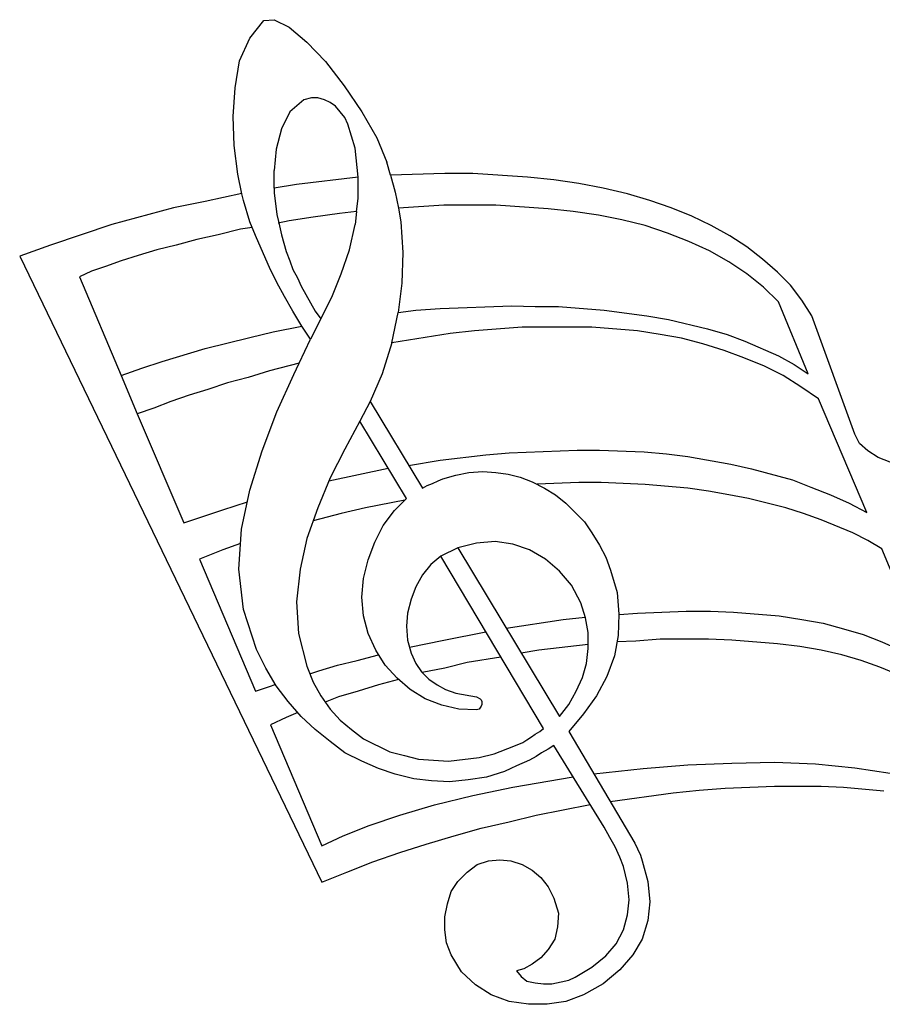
# Model space of a CAD drawing. Extents: x 0 to 30, y 0 to 7.3.
# Tile 1 of 3: x 0 to 6.4, y 0 to 7.3. Entities that reach past the tile are written whole.
import ezdxf

# ---------------------------------------------------------------- set-up
doc = ezdxf.new("R2010")
doc.units = 0
doc.layers.add('CK_LEVEL_1', color=7, linetype='CONTINUOUS')

msp = doc.modelspace()

# ---------------------------------------------------------------- linework, layer by layer
at = {"layer": 'CK_LEVEL_1', "color": 2, "linetype": 'CONTINUOUS'}
for p, q in [((1.812867, 7.306827), (1.88898, 7.313746)), ((1.88898, 7.313746), (1.99969, 7.258391)), ((1.709077, 7.175359), (1.812867, 7.306827)), ((1.99969, 7.258391), (2.131157, 7.147682)), ((1.632965, 7.009295), (1.709077, 7.175359)), ((2.131157, 7.147682), (2.269544, 7.002376)), ((1.598368, 6.808634), (1.632965, 7.009295)), ((2.269544, 7.002376), (2.407931, 6.822473)), ((1.584529, 6.594134), (1.598368, 6.808634)), ((2.407931, 6.822473), (2.539399, 6.628731)), ((2.165754, 6.732521), (2.110399, 6.718683)), ((2.214189, 6.732521), (2.165754, 6.732521)), ((2.262625, 6.718683), (2.214189, 6.732521)), ((2.110399, 6.718683), (2.006609, 6.628731)), ((2.304141, 6.697925), (2.262625, 6.718683)), ((2.345657, 6.670247), (2.304141, 6.697925)), ((2.41485, 6.587215), (2.345657, 6.670247)), ((1.591448, 6.379635), (1.584529, 6.594134)), ((2.006609, 6.628731), (1.944335, 6.504183)), ((2.435608, 6.53878), (2.41485, 6.587215)), ((2.539399, 6.628731), (2.650108, 6.434989)), ((2.490963, 6.358877), (2.435608, 6.53878)), ((1.944335, 6.504183), (1.902819, 6.351957)), ((1.619126, 6.165135), (1.591448, 6.379635)), ((2.650108, 6.434989), (2.726221, 6.255087)), ((1.902819, 6.351957), (1.88898, 6.192812)), ((2.511721, 6.144809), (2.490963, 6.358877)), ((2.753221, 6.159087), (2.726221, 6.255087)), ((1.650003, 6.02104), (1.619126, 6.165135)), ((1.88898, 6.063075), (1.88898, 6.192812)), ((2.511721, 6.145229), (2.055044, 6.089022)), ((2.511721, 5.985232), (2.511721, 6.144809)), ((3.15522, 6.172054), (2.753221, 6.159087)), ((2.753221, 6.159087), (2.788495, 6.033668)), ((3.3628, 6.172054), (3.15522, 6.172054)), ((3.771042, 6.144377), (3.3628, 6.172054)), ((3.964783, 6.123619), (3.771042, 6.144377)), ((2.055044, 6.089022), (1.88898, 6.063075)), ((4.151606, 6.095942), (3.964783, 6.123619)), ((4.331508, 6.061345), (4.151606, 6.095942)), ((1.649726, 6.022336), (1.376949, 5.964474)), ((1.660642, 5.971393), (1.650003, 6.02104)), ((1.88898, 6.063075), (1.88898, 6.026748)), ((1.88898, 6.026748), (1.909738, 5.867603)), ((2.788495, 6.033668), (2.811121, 5.912996)), ((4.511411, 6.019829), (4.331508, 6.061345)), ((4.677476, 5.971393), (4.511411, 6.019829)), ((1.376949, 5.964474), (1.141691, 5.916039)), ((1.709077, 5.812249), (1.660642, 5.971393)), ((2.501384, 5.888751), (2.511721, 5.985232)), ((3.148301, 5.936797), (2.811121, 5.912996)), ((3.535784, 5.936797), (3.148301, 5.936797)), ((3.923267, 5.909119), (3.535784, 5.936797)), ((4.836621, 5.916039), (4.677476, 5.971393)), ((1.141691, 5.916039), (0.685015, 5.791491)), ((1.909738, 5.867603), (1.924052, 5.804622)), ((2.373334, 5.874523), (2.179593, 5.846845)), ((2.501384, 5.888751), (2.373334, 5.874523)), ((2.501384, 5.888751), (2.490963, 5.791491)), ((2.811121, 5.912996), (2.830011, 5.812249)), ((4.110089, 5.888361), (3.923267, 5.909119)), ((4.296912, 5.860684), (4.110089, 5.888361)), ((4.469895, 5.826087), (4.296912, 5.860684)), ((4.988846, 5.853765), (4.836621, 5.916039)), ((5.134152, 5.784571), (4.988846, 5.853765)), ((0.685015, 5.791491), (0.228338, 5.639265)), ((1.72639, 5.770203), (1.709077, 5.812249)), ((1.99969, 5.819168), (1.918102, 5.803478)), ((1.924052, 5.804622), (1.944335, 5.715378)), ((2.179593, 5.846845), (1.99969, 5.819168)), ((2.449447, 5.604668), (2.490963, 5.791491)), ((2.830011, 5.812249), (2.84385, 5.58391)), ((4.642879, 5.784571), (4.469895, 5.826087)), ((4.808943, 5.729216), (4.642879, 5.784571)), ((5.272539, 5.708458), (5.134152, 5.784571)), ((1.47382, 5.715378), (1.314675, 5.680781)), ((1.639884, 5.756894), (1.47382, 5.715378)), ((1.72639, 5.770203), (1.639884, 5.756894)), ((1.757513, 5.69462), (1.72639, 5.770203)), ((1.944335, 5.715378), (1.978932, 5.59083)), ((4.968088, 5.666942), (4.808943, 5.729216)), ((5.397087, 5.625426), (5.272539, 5.708458)), ((0.228338, 5.639265), (0, 5.556233)), ((1.162449, 5.639265), (1.017143, 5.604668)), ((1.314675, 5.680781), (1.162449, 5.639265)), ((1.854384, 5.473201), (1.757513, 5.69462)), ((5.120314, 5.597749), (4.968088, 5.666942)), ((0.878756, 5.563152), (0.754208, 5.521636)), ((1.017143, 5.604668), (0.878756, 5.563152)), ((1.978932, 5.59083), (2.006609, 5.521636)), ((2.387173, 5.424765), (2.449447, 5.604668)), ((2.84385, 5.58391), (2.83693, 5.355572)), ((5.26562, 5.514717), (5.120314, 5.597749)), ((5.514716, 5.535475), (5.397087, 5.625426)), ((0, 5.556233), (2.241867, 0.906434)), ((0.754208, 5.521636), (0.636579, 5.48012)), ((2.006609, 5.521636), (2.027367, 5.459362)), ((5.397087, 5.424765), (5.26562, 5.514717)), ((5.625426, 5.438604), (5.514716, 5.535475)), ((0.532789, 5.445523), (0.442838, 5.404007)), ((0.636579, 5.48012), (0.532789, 5.445523)), ((1.909738, 5.362491), (1.854384, 5.473201)), ((2.027367, 5.459362), (2.061964, 5.397088)), ((2.31798, 5.251782), (2.387173, 5.424765)), ((5.521635, 5.327895), (5.397087, 5.424765)), ((5.722296, 5.341733), (5.625426, 5.438604)), ((0.442838, 5.404007), (0.754208, 4.670557)), ((1.965093, 5.258701), (1.909738, 5.362491)), ((2.061964, 5.397088), (2.089641, 5.334814)), ((2.83693, 5.355572), (2.810755, 5.139621)), ((5.805329, 5.231024), (5.722296, 5.341733)), ((2.089641, 5.334814), (2.193431, 5.147992)), ((5.632345, 5.217185), (5.521635, 5.327895)), ((2.027367, 5.147992), (1.965093, 5.258701)), ((2.234947, 5.092637), (2.31798, 5.251782)), ((5.853764, 4.684396), (5.632345, 5.217185)), ((5.881441, 5.113395), (5.805329, 5.231024)), ((2.094186, 5.036626), (2.027367, 5.147992)), ((2.193431, 5.147992), (2.234947, 5.092637)), ((2.762912, 4.912515), (2.810755, 5.139621)), ((2.810755, 5.139621), (2.94072, 5.154911)), ((2.94072, 5.154911), (3.120623, 5.16875)), ((3.120623, 5.16875), (3.653413, 5.189508)), ((3.653413, 5.189508), (3.826396, 5.182588)), ((3.826396, 5.182588), (3.99938, 5.182588)), ((3.99938, 5.182588), (4.338428, 5.154911)), ((4.338428, 5.154911), (4.656718, 5.113395)), ((2.234947, 5.092637), (2.158835, 4.940411)), ((4.656718, 5.113395), (4.815862, 5.085718)), ((4.815862, 5.085718), (5.106475, 5.016524)), ((6.199731, 4.234638), (5.881441, 5.113395)), ((1.709077, 4.95425), (1.882061, 4.995766)), ((1.882061, 4.995766), (2.093347, 5.038024)), ((2.158835, 4.940411), (2.094643, 5.036699)), ((3.196736, 4.981927), (2.762912, 4.912515)), ((3.376639, 5.002685), (3.196736, 4.981927)), ((3.729526, 5.030363), (3.376639, 5.002685)), ((4.248476, 5.030363), (3.729526, 5.030363)), ((4.587524, 5.002685), (4.248476, 5.030363)), ((4.753588, 4.975008), (4.587524, 5.002685)), ((4.912733, 4.947331), (4.753588, 4.975008)), ((5.106475, 5.016524), (5.251781, 4.975008)), ((5.251781, 4.975008), (5.383249, 4.926573)), ((1.376949, 4.871218), (1.709077, 4.95425)), ((2.07461, 4.762605), (2.158835, 4.940411)), ((2.762912, 4.912515), (2.691624, 4.684396)), ((5.071878, 4.905815), (4.912733, 4.947331)), ((5.231023, 4.857379), (5.071878, 4.905815)), ((5.383249, 4.926573), (5.632345, 4.815863)), ((1.058659, 4.774347), (1.376949, 4.871218)), ((5.376329, 4.802024), (5.231023, 4.857379)), ((0.906434, 4.725912), (1.058659, 4.774347)), ((2.07461, 4.762604), (1.854384, 4.705154)), ((2.034286, 4.677476), (2.07461, 4.762605)), ((5.528555, 4.73975), (5.376329, 4.802024)), ((5.632345, 4.815863), (5.749974, 4.753589)), ((0.754208, 4.670557), (0.906434, 4.725912)), ((1.854384, 4.705154), (1.695239, 4.656718)), ((2.691624, 4.684396), (2.601673, 4.476815)), ((5.666942, 4.670557), (5.528555, 4.73975)), ((5.749974, 4.753589), (5.853764, 4.684396)), ((0.754208, 4.670557), (0.871837, 4.386864)), ((1.543013, 4.615202), (1.397707, 4.566767)), ((1.695239, 4.656718), (1.543013, 4.615202)), ((1.909738, 4.400703), (2.034286, 4.677476)), ((5.798409, 4.587525), (5.666942, 4.670557)), ((1.397707, 4.566767), (1.25932, 4.525251)), ((5.929877, 4.497573), (5.798409, 4.587525)), ((1.120933, 4.476815), (0.996385, 4.42838)), ((1.25932, 4.525251), (1.120933, 4.476815)), ((2.601673, 4.476815), (2.52556, 4.331509)), ((2.601673, 4.476815), (2.989156, 3.833316)), ((6.289683, 3.653413), (5.929877, 4.497573)), ((0.996385, 4.42838), (0.871837, 4.386864)), ((1.799029, 4.11009), (1.909738, 4.400703)), ((0.871837, 4.386864), (1.217804, 3.577301)), ((2.52556, 4.331509), (2.41485, 4.123929)), ((2.871527, 3.757204), (2.52556, 4.331509)), ((6.234328, 4.165445), (6.199731, 4.234638)), ((1.709077, 3.819478), (1.799029, 4.11009)), ((2.41485, 4.123929), (2.304141, 3.909429)), ((3.459671, 4.082413), (3.632655, 4.096251)), ((3.632655, 4.096251), (4.137767, 4.117009)), ((4.137767, 4.117009), (4.303831, 4.117009)), ((4.303831, 4.117009), (4.63596, 4.103171)), ((4.63596, 4.103171), (4.802024, 4.089332)), ((6.296602, 4.11009), (6.234328, 4.165445)), ((6.372715, 4.061655), (6.296602, 4.11009)), ((2.887552, 4.002052), (3.120623, 4.040897)), ((3.120623, 4.040897), (3.459671, 4.082413)), ((4.802024, 4.089332), (4.961169, 4.068574)), ((4.961169, 4.068574), (5.279458, 4.013219)), ((6.462666, 4.027058), (6.372715, 4.061655)), ((2.293804, 3.8894), (2.73635, 3.981598)), ((3.238252, 3.930187), (3.335123, 3.950945)), ((3.335123, 3.950945), (3.438913, 3.957865)), ((3.438913, 3.957865), (3.535784, 3.950945)), ((3.535784, 3.950945), (3.625735, 3.937107)), ((5.279458, 4.013219), (5.431684, 3.978623)), ((5.431684, 3.978623), (5.736135, 3.89559)), ((2.304141, 3.909429), (2.214189, 3.68801)), ((3.065269, 3.867913), (3.106785, 3.888671)), ((3.106785, 3.888671), (3.141381, 3.90251)), ((3.141381, 3.90251), (3.238252, 3.930187)), ((3.625735, 3.937107), (3.715687, 3.916349)), ((3.715687, 3.916349), (3.805638, 3.881752)), ((3.805638, 3.881752), (3.89559, 3.833316)), ((5.736135, 3.89559), (5.874522, 3.840236)), ((1.646803, 3.528865), (1.709077, 3.819478)), ((2.989156, 3.833316), (3.023753, 3.854074)), ((3.023753, 3.854074), (3.065269, 3.867913)), ((4.151606, 3.874832), (3.841523, 3.862429)), ((3.89559, 3.833316), (3.978622, 3.784881)), ((4.31767, 3.874832), (4.151606, 3.874832)), ((4.642879, 3.860994), (4.31767, 3.874832)), ((4.961169, 3.833316), (4.642879, 3.860994)), ((5.113394, 3.812558), (4.961169, 3.833316)), ((5.26562, 3.784881), (5.113394, 3.812558)), ((5.874522, 3.840236), (6.019828, 3.784881)), ((1.508416, 3.674171), (1.690344, 3.732058)), ((2.858347, 3.744024), (2.567076, 3.68801)), ((2.781576, 3.667252), (2.871527, 3.757204)), ((3.978622, 3.784881), (4.054735, 3.722607)), ((5.410926, 3.757204), (5.26562, 3.784881)), ((5.6877, 3.68801), (5.410926, 3.757204)), ((6.019828, 3.784881), (6.158215, 3.722607)), ((1.217804, 3.577301), (1.508416, 3.674171)), ((2.214189, 3.68801), (2.131157, 3.459672)), ((2.567076, 3.68801), (2.387173, 3.646494)), ((2.698543, 3.556543), (2.781576, 3.667252)), ((4.054735, 3.722607), (4.193122, 3.58422)), ((5.819167, 3.646494), (5.6877, 3.68801)), ((6.158215, 3.722607), (6.289683, 3.653413)), ((2.387173, 3.646494), (2.178681, 3.590362)), ((4.193122, 3.58422), (4.248476, 3.501188)), ((5.950635, 3.598059), (5.819167, 3.646494)), ((6.185892, 3.501188), (5.950635, 3.598059)), ((1.626045, 3.231334), (1.646803, 3.528865)), ((2.636269, 3.431994), (2.698543, 3.556543)), ((2.131157, 3.459672), (2.082722, 3.231334)), ((3.528865, 3.438914), (3.390478, 3.425075)), ((3.660332, 3.418156), (3.528865, 3.438914)), ((4.248476, 3.501188), (4.303831, 3.411236)), ((6.296602, 3.445833), (6.185892, 3.501188)), ((6.400392, 3.383559), (6.296602, 3.445833)), ((1.508416, 3.37664), (1.335433, 3.307446)), ((1.639474, 3.423821), (1.508416, 3.37664)), ((2.587834, 3.300527), (2.636269, 3.431994)), ((3.252091, 3.390478), (3.127543, 3.328204)), ((3.390478, 3.425075), (3.252091, 3.390478)), ((3.252091, 3.390478), (4.006299, 2.138077)), ((3.78488, 3.37664), (3.660332, 3.418156)), ((3.902509, 3.307446), (3.78488, 3.37664)), ((4.303831, 3.411236), (4.352266, 3.321285)), ((6.774037, 2.484044), (6.400392, 3.383559)), ((1.335433, 3.307446), (1.750593, 2.3249)), ((2.553237, 3.16214), (2.587834, 3.300527)), ((3.127543, 3.328204), (3.05143, 3.26593)), ((3.88867, 2.048126), (3.127543, 3.328204)), ((4.006299, 3.217495), (3.902509, 3.307446)), ((4.352266, 3.321285), (4.386863, 3.224414)), ((1.660642, 2.933802), (1.626045, 3.231334)), ((2.082722, 3.231334), (2.055044, 2.989157)), ((3.05143, 3.26593), (2.989156, 3.189817)), ((4.386863, 3.224414), (4.435299, 3.05835)), ((2.539399, 3.023753), (2.553237, 3.16214)), ((2.989156, 3.189817), (2.94072, 3.099866)), ((4.096251, 3.113705), (4.006299, 3.217495)), ((2.94072, 3.099866), (2.906124, 3.009915)), ((4.165444, 2.982237), (4.096251, 3.113705)), ((2.553237, 2.885366), (2.539399, 3.023753)), ((2.906124, 3.009915), (2.878446, 2.906124)), ((4.435299, 3.05835), (4.449137, 2.899205)), ((1.757513, 2.63627), (1.660642, 2.933802)), ((2.055044, 2.989157), (2.068883, 2.753899)), ((4.200041, 2.871528), (4.165444, 2.982237)), ((2.587834, 2.753899), (2.553237, 2.885366)), ((2.878446, 2.906124), (2.871527, 2.809254)), ((3.612034, 2.792775), (4.033977, 2.857689)), ((4.033977, 2.857689), (4.198648, 2.875986)), ((4.220799, 2.760818), (4.200041, 2.871528)), ((4.449137, 2.899205), (4.442218, 2.74006)), ((4.449441, 2.895703), (4.587524, 2.906124)), ((4.587524, 2.906124), (4.94733, 2.919963)), ((4.94733, 2.919963), (5.127233, 2.919963)), ((5.127233, 2.919963), (5.300217, 2.913044)), ((5.300217, 2.913044), (5.639264, 2.885366)), ((5.639264, 2.885366), (5.805329, 2.857689)), ((5.805329, 2.857689), (5.964473, 2.830012)), ((2.871527, 2.809254), (2.878446, 2.705463)), ((5.964473, 2.830012), (6.116699, 2.788496)), ((6.116699, 2.788496), (6.262005, 2.746979)), ((2.068883, 2.753899), (2.131157, 2.511722)), ((2.643189, 2.629351), (2.587834, 2.753899)), ((3.148301, 2.705463), (3.460674, 2.767938)), ((4.220799, 2.643189), (4.220799, 2.760818)), ((4.442218, 2.74006), (4.414541, 2.587835)), ((4.753588, 2.712383), (4.573685, 2.698544)), ((5.113394, 2.712383), (4.753588, 2.712383)), ((5.286378, 2.705463), (5.113394, 2.712383)), ((6.262005, 2.746979), (6.400392, 2.691625)), ((1.826706, 2.497883), (1.757513, 2.63627)), ((2.878446, 2.705463), (2.906124, 2.608593)), ((2.893607, 2.652402), (3.148301, 2.705463)), ((4.220799, 2.671665), (3.854074, 2.629351)), ((4.20696, 2.53248), (4.220799, 2.643189)), ((4.573685, 2.698544), (4.433691, 2.69316)), ((5.625426, 2.677786), (5.286378, 2.705463)), ((5.79149, 2.657028), (5.625426, 2.677786)), ((5.950635, 2.629351), (5.79149, 2.657028)), ((6.400392, 2.691625), (6.538779, 2.629351)), ((2.504802, 2.553238), (2.663678, 2.596568)), ((2.712382, 2.518641), (2.643189, 2.629351)), ((2.906124, 2.608593), (2.94072, 2.53248)), ((3.572648, 2.579618), (3.321284, 2.539399)), ((3.854074, 2.629351), (3.722627, 2.609128)), ((4.414541, 2.587835), (4.359186, 2.435609)), ((6.10286, 2.594754), (5.950635, 2.629351)), ((6.248167, 2.553238), (6.10286, 2.594754)), ((1.902819, 2.366416), (1.826706, 2.497883)), ((2.131157, 2.511722), (2.179593, 2.394093)), ((2.221109, 2.477125), (2.359496, 2.518641)), ((2.359496, 2.518641), (2.504802, 2.553238)), ((2.802334, 2.42177), (2.712382, 2.518641)), ((2.94072, 2.53248), (2.982237, 2.470206)), ((3.15522, 2.497883), (2.988003, 2.464439)), ((3.321284, 2.539399), (3.15522, 2.497883)), ((4.179283, 2.42869), (4.20696, 2.53248)), ((6.386553, 2.504802), (6.248167, 2.553238)), ((6.649488, 2.394093), (6.386553, 2.504802)), ((2.154114, 2.455969), (2.221109, 2.477125)), ((2.899204, 2.338738), (2.802334, 2.42177)), ((2.982237, 2.470206), (3.037591, 2.414851)), ((3.037591, 2.414851), (3.099865, 2.373335)), ((4.130847, 2.3249), (4.179283, 2.42869)), ((4.359186, 2.435609), (4.283073, 2.290303)), ((1.750593, 2.3249), (1.854384, 2.359496)), ((1.854384, 2.359496), (1.897471, 2.375654)), ((1.99277, 2.248787), (1.902819, 2.366416)), ((2.179593, 2.394093), (2.234947, 2.290303)), ((2.663947, 2.373335), (2.511721, 2.3249)), ((2.813366, 2.412314), (2.663947, 2.373335)), ((3.099865, 2.373335), (3.162139, 2.338738)), ((2.234947, 2.290303), (2.304141, 2.193432)), ((2.366415, 2.283383), (2.268006, 2.24402)), ((2.511721, 2.3249), (2.366415, 2.283383)), ((3.009914, 2.269545), (2.899204, 2.338738)), ((3.134462, 2.221109), (3.009914, 2.269545)), ((3.162139, 2.338738), (3.238252, 2.311061)), ((3.238252, 2.311061), (3.390478, 2.283383)), ((3.390478, 2.283383), (3.418155, 2.269545)), ((3.418155, 2.269545), (3.425074, 2.262625)), ((4.075493, 2.228029), (4.130847, 2.3249)), ((4.283073, 2.290303), (4.186202, 2.158835)), ((2.089641, 2.138077), (1.99277, 2.248787)), ((3.25901, 2.193432), (3.134462, 2.221109)), ((3.425074, 2.21419), (3.411236, 2.193432)), ((3.425074, 2.262625), (3.431994, 2.248787)), ((3.431994, 2.228029), (3.425074, 2.21419)), ((3.431994, 2.248787), (3.431994, 2.228029)), ((4.006299, 2.138077), (4.075493, 2.228029)), ((1.978932, 2.131158), (1.861303, 2.075803)), ((2.064769, 2.166502), (1.978932, 2.131158)), ((2.193431, 2.041206), (2.089641, 2.138077)), ((2.304141, 2.193432), (2.380254, 2.1104)), ((3.390478, 2.186513), (3.25901, 2.193432)), ((3.411236, 2.193432), (3.390478, 2.186513)), ((4.186202, 2.158835), (4.075493, 2.027368)), ((1.861303, 2.075803), (2.241867, 1.176289)), ((2.380254, 2.1104), (2.463286, 2.041206)), ((3.860993, 2.027368), (3.88867, 2.048126)), ((2.304141, 1.951255), (2.193431, 2.041206)), ((2.463286, 2.041206), (2.553237, 1.972013)), ((3.764122, 1.965094), (3.798719, 1.985852)), ((3.798719, 1.985852), (3.826396, 2.00661)), ((3.826396, 2.00661), (3.860993, 2.027368)), ((4.075493, 2.027368), (4.566766, 1.197047)), ((2.41485, 1.868223), (2.304141, 1.951255)), ((2.553237, 1.972013), (2.746979, 1.875142)), ((3.521945, 1.861304), (3.667251, 1.916658)), ((3.667251, 1.916658), (3.736445, 1.944336)), ((3.736445, 1.944336), (3.764122, 1.965094)), ((3.964783, 1.923578), (3.923267, 1.8959)), ((4.338428, 1.314675), (3.964783, 1.923578)), ((2.539399, 1.805949), (2.41485, 1.868223)), ((2.746979, 1.875142), (2.857688, 1.847465)), ((2.857688, 1.847465), (2.961478, 1.819787)), ((3.182897, 1.805949), (3.411236, 1.833626)), ((3.411236, 1.833626), (3.521945, 1.861304)), ((3.833316, 1.840546), (3.78488, 1.812868)), ((3.874832, 1.868223), (3.833316, 1.840546)), ((3.923267, 1.8959), (3.874832, 1.868223)), ((2.663947, 1.750594), (2.539399, 1.805949)), ((2.961478, 1.819787), (3.182897, 1.805949)), ((3.68801, 1.771352), (3.646493, 1.750594)), ((3.78488, 1.812868), (3.68801, 1.771352)), ((4.62904, 1.750594), (4.961169, 1.778271)), ((4.961169, 1.778271), (5.286378, 1.79211)), ((5.286378, 1.79211), (5.604668, 1.799029)), ((5.604668, 1.799029), (5.909119, 1.785191)), ((5.909119, 1.785191), (6.199731, 1.757513)), ((6.199731, 1.757513), (6.462666, 1.715997)), ((2.788495, 1.709078), (2.663947, 1.750594)), ((2.926882, 1.674481), (2.788495, 1.709078)), ((3.466591, 1.68832), (3.328204, 1.667562)), ((3.598058, 1.729836), (3.466591, 1.68832)), ((3.646493, 1.750594), (3.598058, 1.729836)), ((3.660332, 1.612207), (4.108069, 1.690075)), ((4.262333, 1.711582), (4.62904, 1.750594)), ((3.058349, 1.660643), (2.926882, 1.674481)), ((3.189817, 1.653723), (3.058349, 1.660643)), ((3.328204, 1.667562), (3.189817, 1.653723)), ((3.3628, 1.549933), (3.660332, 1.612207)), ((5.237942, 1.605288), (5.604668, 1.619127)), ((5.604668, 1.619127), (5.950635, 1.619127)), ((5.950635, 1.619127), (6.116699, 1.612207)), ((6.116699, 1.612207), (6.414231, 1.58453)), ((3.079107, 1.48074), (3.3628, 1.549933)), ((4.383779, 1.506321), (4.850459, 1.570691)), ((4.850459, 1.570691), (5.044201, 1.591449)), ((5.044201, 1.591449), (5.237942, 1.605288)), ((2.823092, 1.404627), (3.079107, 1.48074)), ((3.833316, 1.404627), (4.234049, 1.484774)), ((2.594753, 1.328514), (2.823092, 1.404627)), ((3.632655, 1.356191), (3.833316, 1.404627)), ((2.401012, 1.252401), (2.594753, 1.328514)), ((3.425074, 1.307756), (3.632655, 1.356191)), ((2.241867, 1.176289), (2.401012, 1.252401)), ((3.016833, 1.190127), (3.224414, 1.252401)), ((3.224414, 1.252401), (3.425074, 1.307756)), ((4.379944, 1.238563), (4.338428, 1.314675)), ((2.823092, 1.127853), (3.016833, 1.190127)), ((4.42146, 1.169369), (4.379944, 1.238563)), ((4.566766, 1.197047), (4.587524, 1.155531)), ((2.622431, 1.05866), (2.823092, 1.127853)), ((4.456057, 1.093256), (4.42146, 1.169369)), ((4.587524, 1.155531), (4.608282, 1.107095)), ((4.608282, 1.107095), (4.622121, 1.065579)), ((2.428689, 0.982547), (2.622431, 1.05866)), ((3.321284, 0.982547), (3.397397, 1.037902)), ((3.397397, 1.037902), (3.480429, 1.065579)), ((3.480429, 1.065579), (3.563461, 1.072498)), ((3.563461, 1.072498), (3.646493, 1.065579)), ((3.646493, 1.065579), (3.729526, 1.037902)), ((3.729526, 1.037902), (3.805638, 0.996386)), ((4.483734, 1.024063), (4.456057, 1.093256)), ((4.511411, 0.899515), (4.483734, 1.024063)), ((4.622121, 1.065579), (4.663637, 0.913354)), ((2.241867, 0.906434), (2.428689, 0.982547)), ((3.252091, 0.913354), (3.321284, 0.982547)), ((3.805638, 0.996386), (3.867912, 0.941031)), ((3.203655, 0.837241), (3.252091, 0.913354)), ((3.867912, 0.941031), (3.923267, 0.871837)), ((4.52525, 0.774967), (4.511411, 0.899515)), ((4.663637, 0.913354), (4.677476, 0.761128)), ((3.175978, 0.747289), (3.203655, 0.837241)), ((3.923267, 0.871837), (3.964783, 0.788805)), ((3.15522, 0.650418), (3.175978, 0.747289)), ((3.964783, 0.788805), (3.99938, 0.678096)), ((4.511411, 0.664257), (4.52525, 0.774967)), ((4.677476, 0.761128), (4.663637, 0.622741)), ((3.99938, 0.678096), (3.992461, 0.574306)), ((4.483734, 0.553548), (4.511411, 0.664257)), ((3.15522, 0.553548), (3.15522, 0.650418)), ((4.663637, 0.622741), (4.622121, 0.484354)), ((3.169059, 0.456677), (3.15522, 0.553548)), ((3.992461, 0.574306), (3.971703, 0.484354)), ((4.428379, 0.449758), (4.483734, 0.553548)), ((3.203655, 0.366725), (3.169059, 0.456677)), ((3.971703, 0.484354), (3.923267, 0.408241)), ((4.352266, 0.359806), (4.428379, 0.449758)), ((4.622121, 0.484354), (4.552927, 0.366725)), ((3.279768, 0.242177), (3.203655, 0.366725)), ((3.923267, 0.408241), (3.867912, 0.345967)), ((4.552927, 0.366725), (4.456057, 0.256016)), ((3.805638, 0.297532), (3.743364, 0.262935)), ((3.867912, 0.345967), (3.805638, 0.297532)), ((4.248476, 0.276774), (4.352266, 0.359806)), ((3.383558, 0.145306), (3.279768, 0.242177)), ((3.743364, 0.262935), (3.68801, 0.249097)), ((3.68801, 0.249097), (3.722606, 0.20758)), ((4.123928, 0.200661), (4.248476, 0.276774)), ((4.456057, 0.256016), (4.331508, 0.152226)), ((3.722606, 0.20758), (3.764122, 0.172984)), ((3.764122, 0.172984), (3.826396, 0.159145)), ((3.826396, 0.159145), (3.88867, 0.152226)), ((3.88867, 0.152226), (3.950945, 0.152226)), ((3.950945, 0.152226), (4.020138, 0.166064)), ((4.020138, 0.166064), (4.075493, 0.179903)), ((4.075493, 0.179903), (4.123928, 0.200661)), ((4.331508, 0.152226), (4.186202, 0.069194)), ((3.501187, 0.069194), (3.383558, 0.145306)), ((3.632655, 0.020758), (3.501187, 0.069194)), ((3.777961, 0), (3.632655, 0.020758)), ((3.916348, 0), (3.777961, 0)), ((4.054735, 0.020758), (3.916348, 0)), ((4.186202, 0.069194), (4.054735, 0.020758))]:
    msp.add_line(p, q, dxfattribs=at)

doc.saveas('drawing.dxf')
